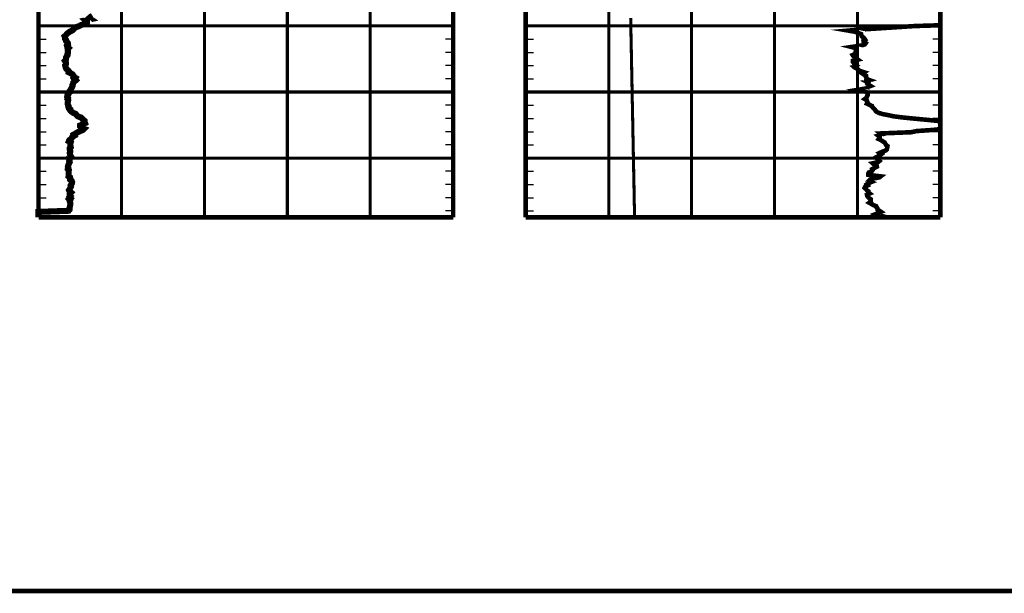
# Model space of a CAD drawing. Extents: x 0 to 10.2, y 0 to 7.6.
# Tile 2 of 8: x 1.9 to 5.2, y 0 to 1.9. Entities that reach past the tile are written whole.
import ezdxf

# ---------------------------------------------------------------- set-up
doc = ezdxf.new("R2010")
doc.units = 0
for name, pattern in [('Dash', [0.12, 0.08, -0.04]), ('Dot', [0.04, 0, -0.04]), ('Solid', [0])]:
    doc.linetypes.add(name, pattern=pattern)
doc.layers.get('0').update_dxf_attribs({"linetype": 'Solid'})

msp = doc.modelspace()

# ---------------------------------------------------------------- linework, layer by layer
at = {"color": 7, "linetype": 'Solid', "const_width": 0.015}
for points in [[(0, 0), (10.15, 0), (10.15, 7.625), (0, 7.625), (0, 0)], [(0, 0), (10.15, 0), (10.15, 7.625), (0, 7.625), (0, 0)], [(0, 0), (10.15, 0), (10.15, 7.625), (0, 7.625), (0, 0)], [(0, 0), (10.15, 0), (10.15, 7.625), (0, 7.625), (0, 0)], [(0, 0), (10.15, 0), (10.15, 7.625), (0, 7.625), (0, 0)], [(0, 0), (10.15, 0), (10.15, 7.625), (0, 7.625), (0, 0)], [(0, 0), (10.15, 0), (10.15, 7.625), (0, 7.625), (0, 0)], [(0, 0), (10.15, 0), (10.15, 7.625), (0, 7.625), (0, 0)], [(0, 0), (10.15, 0), (10.15, 7.625), (0, 7.625), (0, 0)], [(0, 0), (10.15, 0), (10.15, 7.625), (0, 7.625), (0, 0)], [(0, 0), (10.15, 0), (10.15, 7.625), (0, 7.625), (0, 0)], [(0, 0), (10.15, 0), (10.15, 7.625), (0, 7.625), (0, 0)], [(0, 0), (10.15, 0), (10.15, 7.625), (0, 7.625), (0, 0)], [(0, 0), (10.15, 0), (10.15, 7.625), (0, 7.625), (0, 0)], [(0, 0), (10.15, 0), (10.15, 7.625), (0, 7.625), (0, 0)], [(0, 0), (10.15, 0), (10.15, 7.625), (0, 7.625), (0, 0)], [(0, 0), (10.15, 0), (10.15, 7.625), (0, 7.625), (0, 0)], [(0, 0), (10.15, 0), (10.15, 7.625), (0, 7.625), (0, 0)], [(0, 0), (10.15, 0), (10.15, 7.625), (0, 7.625), (0, 0)], [(0, 0), (10.15, 0), (10.15, 7.625), (0, 7.625), (0, 0)], [(0, 0), (10.15, 0), (10.15, 7.625), (0, 7.625), (0, 0)], [(0, 0), (10.15, 0), (10.15, 7.625), (0, 7.625), (0, 0)], [(1.998, 5.75), (1.998, 1.2265)], [(3.358, 5.75), (3.358, 1.2265)], [(3.596, 5.75), (3.596, 1.2265)], [(3.596, 5.75), (3.596, 1.2265)], [(4.956, 5.75), (4.956, 1.2265)], [(4.956, 5.75), (4.956, 1.2265)], [(1.998, 1.2265), (3.358, 1.2265)], [(3.596, 1.2265), (4.956, 1.2265)], [(3.596, 1.2265), (4.956, 1.2265)]]:
    msp.add_lwpolyline(points, dxfattribs=at)
at = {"color": 8, "linetype": 'Dot', "const_width": 0.01}
for points in [[(2.27, 5.75), (2.27, 1.2265)], [(2.542, 5.75), (2.542, 1.2265)], [(2.814, 5.75), (2.814, 1.2265)], [(3.086, 5.75), (3.086, 1.2265)], [(3.868, 5.75), (3.868, 1.2265)], [(4.14, 5.75), (4.14, 1.2265)], [(4.412, 5.75), (4.412, 1.2265)], [(4.684, 5.75), (4.684, 1.2265)], [(1.998, 1.8552), (3.358, 1.8552)], [(3.358, 1.8552), (1.998, 1.8552)], [(3.596, 1.8552), (4.956, 1.8552)], [(4.956, 1.8552), (3.596, 1.8552)], [(3.596, 1.8552), (4.956, 1.8552)], [(4.956, 1.8552), (3.596, 1.8552)], [(1.998, 1.6383), (3.358, 1.6383)], [(3.358, 1.6383), (1.998, 1.6383)], [(3.596, 1.6383), (4.956, 1.6383)], [(4.956, 1.6383), (3.596, 1.6383)], [(3.596, 1.6383), (4.956, 1.6383)], [(4.956, 1.6383), (3.596, 1.6383)], [(1.998, 1.4213), (3.358, 1.4213)], [(3.358, 1.4213), (1.998, 1.4213)], [(3.596, 1.4213), (4.956, 1.4213)], [(4.956, 1.4213), (3.596, 1.4213)], [(3.596, 1.4213), (4.956, 1.4213)], [(4.956, 1.4213), (3.596, 1.4213)]]:
    msp.add_lwpolyline(points, dxfattribs=at)
at = {"color": 96, "linetype": 'Solid', "const_width": 0.02}
msp.add_lwpolyline([(2.1748, 1.8888), (2.1688, 1.885), (2.1645, 1.8813), (2.1699, 1.8775), (2.1525, 1.8737), (2.1568, 1.87), (2.1568, 1.8662), (2.1517, 1.8625), (2.1389, 1.8587), (2.1316, 1.8549), (2.1209, 1.8512), (2.1152, 1.8473), (2.112, 1.8436), (2.1082, 1.8399), (2.1005, 1.8362), (2.0948, 1.8323), (2.0908, 1.8286), (2.0878, 1.8248), (2.0834, 1.8211), (2.085, 1.8173), (2.0848, 1.8135), (2.0878, 1.8098), (2.0878, 1.8061), (2.0916, 1.8024), (2.0943, 1.7986), (2.0948, 1.7948), (2.091, 1.791), (2.0924, 1.7861), (2.0967, 1.7825), (2.0935, 1.7787), (2.0935, 1.7749), (2.0948, 1.7711), (2.0948, 1.7673), (2.0929, 1.7636), (2.0935, 1.7598), (2.091, 1.756), (2.0886, 1.7522), (2.0883, 1.7484), (2.0878, 1.7446), (2.0845, 1.7408), (2.0872, 1.737), (2.0883, 1.7332), (2.0878, 1.7295), (2.0853, 1.7257), (2.0864, 1.722), (2.0872, 1.7182), (2.0891, 1.7145), (2.0937, 1.7107), (2.0973, 1.7069), (2.0967, 1.7032), (2.1046, 1.6995), (2.1101, 1.6958), (2.1128, 1.692), (2.1122, 1.6882), (2.119, 1.6845), (2.1166, 1.6808), (2.1204, 1.677), (2.1163, 1.6732), (2.112, 1.6695), (2.1114, 1.6657), (2.1095, 1.662), (2.1098, 1.6582), (2.1082, 1.6545), (2.1057, 1.6507), (2.1033, 1.6456), (2.1005, 1.6419), (2.1005, 1.638), (2.0956, 1.6343), (2.0954, 1.6304), (2.0924, 1.6266), (2.0921, 1.6228), (2.0946, 1.619), (2.0929, 1.6152), (2.0954, 1.6113), (2.0948, 1.6075), (2.0935, 1.6037), (2.094, 1.6), (2.0943, 1.5962), (2.0967, 1.5924), (2.0962, 1.5887), (2.0973, 1.5849), (2.1024, 1.5812), (2.1024, 1.5774), (2.1063, 1.5736), (2.112, 1.5699), (2.1204, 1.566), (2.1228, 1.5623), (2.1264, 1.5585), (2.1373, 1.5547), (2.1416, 1.551), (2.1438, 1.5472), (2.1492, 1.5435), (2.1492, 1.5398), (2.1506, 1.5361), (2.1427, 1.5324), (2.1345, 1.5286), (2.1345, 1.5249), (2.1375, 1.5212), (2.1471, 1.5175), (2.1435, 1.5138), (2.1351, 1.51), (2.1267, 1.5063), (2.1199, 1.5023), (2.1139, 1.4989), (2.1158, 1.4951), (2.109, 1.4914), (2.1071, 1.4875), (2.1033, 1.4838), (2.0989, 1.48), (2.0973, 1.4762), (2.1035, 1.4724), (2.1024, 1.4685), (2.1024, 1.4647), (2.103, 1.4609), (2.1038, 1.4571), (2.1, 1.4533), (2.1, 1.4496), (2.1019, 1.4458), (2.1019, 1.442), (2.1005, 1.4382), (2.1011, 1.4344), (2.1019, 1.4306), (2.1044, 1.4268), (2.0995, 1.423), (2.1005, 1.4193), (2.1005, 1.4155), (2.0986, 1.4118), (2.1, 1.4081), (2.0981, 1.4043), (2.0967, 1.4005), (2.0954, 1.3967), (2.0943, 1.3929), (2.0959, 1.3891), (2.0943, 1.3852), (2.0973, 1.3815), (2.0967, 1.3777), (2.0967, 1.3739), (2.0967, 1.3701), (2.0967, 1.3663), (2.0965, 1.3614), (2.1016, 1.3581), (2.1019, 1.3542), (2.1019, 1.3505), (2.1068, 1.3466), (2.1082, 1.3428), (2.1076, 1.339), (2.1057, 1.3352), (2.1033, 1.3314), (2.1044, 1.3276), (2.1024, 1.3238), (2.1005, 1.3201), (2.0981, 1.3163), (2.1, 1.3125), (2.1044, 1.3088), (2.1005, 1.305), (2.1005, 1.3012), (2.103, 1.2974), (2.1, 1.2936), (2.103, 1.2899), (2.0986, 1.2861), (2.1019, 1.2823), (2.1005, 1.2785), (2.1019, 1.2748), (2.1024, 1.271), (2.1019, 1.2673), (2.1011, 1.2635), (2.1005, 1.2597), (2.1, 1.256), (2.0997, 1.2522), (2.0967, 1.2484), (1.998, 1.2447), (1.998, 1.241), (1.998, 1.2374), (1.998, 1.2337), (1.998, 1.2299), (1.998, 1.2266)], dxfattribs=at)
at = {"color": 132, "linetype": 'Dash', "const_width": 0.01}
msp.add_lwpolyline([(3.9401, 1.8813), (3.9402, 1.8775), (3.9402, 1.8737), (3.9403, 1.87), (3.9404, 1.8662), (3.9405, 1.8625), (3.9405, 1.8587), (3.9406, 1.8549), (3.9407, 1.8512), (3.9407, 1.8473), (3.9408, 1.8436), (3.9409, 1.8399), (3.941, 1.8362), (3.941, 1.8323), (3.9411, 1.8286), (3.9412, 1.8248), (3.9412, 1.8211), (3.9413, 1.8173), (3.9414, 1.8135), (3.9415, 1.8098), (3.9415, 1.8061), (3.9416, 1.8024), (3.9417, 1.7986), (3.9418, 1.7948), (3.9418, 1.791), (3.942, 1.7861), (3.942, 1.7825), (3.9421, 1.7787), (3.9422, 1.7749), (3.9422, 1.7711), (3.9423, 1.7673), (3.9424, 1.7636), (3.9424, 1.7598), (3.9425, 1.756), (3.9426, 1.7522), (3.9427, 1.7484), (3.9427, 1.7446), (3.9428, 1.7408), (3.9429, 1.737), (3.943, 1.7332), (3.943, 1.7295), (3.9431, 1.7257), (3.9432, 1.722), (3.9433, 1.7182), (3.9433, 1.7145), (3.9434, 1.7107), (3.9435, 1.7069), (3.9436, 1.7032), (3.9436, 1.6995), (3.9437, 1.6958), (3.9438, 1.692), (3.9439, 1.6882), (3.9439, 1.6845), (3.944, 1.6808), (3.9441, 1.677), (3.9442, 1.6732), (3.9442, 1.6695), (3.9443, 1.6657), (3.9444, 1.662), (3.9444, 1.6582), (3.9445, 1.6545), (3.9446, 1.6507), (3.9447, 1.6456), (3.9448, 1.6419), (3.9448, 1.638), (3.9449, 1.6343), (3.945, 1.6304), (3.9451, 1.6266), (3.9451, 1.6228), (3.9452, 1.619), (3.9453, 1.6152), (3.9454, 1.6113), (3.9454, 1.6075), (3.9455, 1.6037), (3.9456, 1.6), (3.9457, 1.5962), (3.9457, 1.5924), (3.9458, 1.5887), (3.9459, 1.5849), (3.946, 1.5812), (3.946, 1.5774), (3.9461, 1.5736), (3.9462, 1.5699), (3.9463, 1.566), (3.9463, 1.5623), (3.9464, 1.5585), (3.9465, 1.5547), (3.9466, 1.551), (3.9466, 1.5472), (3.9467, 1.5435), (3.9468, 1.5398), (3.9468, 1.5361), (3.9469, 1.5324), (3.947, 1.5286), (3.947, 1.5249), (3.9471, 1.5212), (3.9472, 1.5175), (3.9473, 1.5138), (3.9473, 1.51), (3.9474, 1.5063), (3.9475, 1.5023), (3.9476, 1.4989), (3.9476, 1.4951), (3.9477, 1.4914), (3.9478, 1.4875), (3.9479, 1.4838), (3.9479, 1.48), (3.948, 1.4762), (3.9481, 1.4724), (3.9482, 1.4685), (3.9482, 1.4647), (3.9483, 1.4609), (3.9484, 1.4571), (3.9485, 1.4533), (3.9485, 1.4496), (3.9486, 1.4458), (3.9487, 1.442), (3.9488, 1.4382), (3.9488, 1.4344), (3.9489, 1.4306), (3.949, 1.4268), (3.9491, 1.423), (3.9491, 1.4193), (3.9492, 1.4155), (3.9493, 1.4118), (3.9493, 1.4081), (3.9494, 1.4043), (3.9495, 1.4005), (3.9496, 1.3967), (3.9496, 1.3929), (3.9497, 1.3891), (3.9498, 1.3852), (3.9499, 1.3815), (3.9499, 1.3777), (3.95, 1.3739), (3.9501, 1.3701), (3.9502, 1.3663), (3.9503, 1.3614), (3.9503, 1.3581), (3.9504, 1.3542), (3.9505, 1.3505), (3.9506, 1.3466), (3.9506, 1.3428), (3.9507, 1.339), (3.9508, 1.3352), (3.9509, 1.3314), (3.9509, 1.3276), (3.951, 1.3238), (3.9511, 1.3201), (3.9512, 1.3163), (3.9512, 1.3125), (3.9513, 1.3088), (3.9514, 1.305), (3.9514, 1.3012), (3.9515, 1.2974), (3.9516, 1.2936), (3.9517, 1.2899), (3.9517, 1.2861), (3.9518, 1.2823), (3.9519, 1.2785), (3.9519, 1.2748), (3.952, 1.271), (3.9521, 1.2673), (3.9522, 1.2635), (3.9522, 1.2597), (3.9523, 1.256), (3.9524, 1.2522), (3.9525, 1.2484), (3.9525, 1.2447), (3.9526, 1.241), (3.9527, 1.2374), (3.9528, 1.2337), (3.9528, 1.2299), (3.9529, 1.2266)], dxfattribs=at)
at = {"color": 7, "linetype": 'Solid'}
for points in [[(1.998, 1.8552), (2.023, 1.8552)], [(3.358, 1.8552), (3.333, 1.8552)], [(3.596, 1.8552), (3.621, 1.8552)], [(3.596, 1.8552), (3.621, 1.8552)], [(4.956, 1.8552), (4.931, 1.8552)], [(4.956, 1.8552), (4.931, 1.8552)], [(1.998, 1.8118), (2.023, 1.8118)], [(3.358, 1.8118), (3.333, 1.8118)], [(3.596, 1.8118), (3.621, 1.8118)], [(3.596, 1.8118), (3.621, 1.8118)], [(4.956, 1.8118), (4.931, 1.8118)], [(4.956, 1.8118), (4.931, 1.8118)], [(1.998, 1.7684), (2.023, 1.7684)], [(3.358, 1.7684), (3.333, 1.7684)], [(3.596, 1.7684), (3.621, 1.7684)], [(3.596, 1.7684), (3.621, 1.7684)], [(4.956, 1.7684), (4.931, 1.7684)], [(4.956, 1.7684), (4.931, 1.7684)], [(1.998, 1.7251), (2.023, 1.7251)], [(3.358, 1.7251), (3.333, 1.7251)], [(3.596, 1.7251), (3.621, 1.7251)], [(3.596, 1.7251), (3.621, 1.7251)], [(4.956, 1.7251), (4.931, 1.7251)], [(4.956, 1.7251), (4.931, 1.7251)], [(1.998, 1.6817), (2.023, 1.6817)], [(3.358, 1.6817), (3.333, 1.6817)], [(3.596, 1.6817), (3.621, 1.6817)], [(3.596, 1.6817), (3.621, 1.6817)], [(4.956, 1.6817), (4.931, 1.6817)], [(4.956, 1.6817), (4.931, 1.6817)], [(1.998, 1.6383), (2.023, 1.6383)], [(3.358, 1.6383), (3.333, 1.6383)], [(3.596, 1.6383), (3.621, 1.6383)], [(3.596, 1.6383), (3.621, 1.6383)], [(4.956, 1.6383), (4.931, 1.6383)], [(4.956, 1.6383), (4.931, 1.6383)], [(1.998, 1.5949), (2.023, 1.5949)], [(3.358, 1.5949), (3.333, 1.5949)], [(3.596, 1.5949), (3.621, 1.5949)], [(3.596, 1.5949), (3.621, 1.5949)], [(4.956, 1.5949), (4.931, 1.5949)], [(4.956, 1.5949), (4.931, 1.5949)], [(1.998, 1.5515), (2.023, 1.5515)], [(3.358, 1.5515), (3.333, 1.5515)], [(3.596, 1.5515), (3.621, 1.5515)], [(3.596, 1.5515), (3.621, 1.5515)], [(4.956, 1.5515), (4.931, 1.5515)], [(4.956, 1.5515), (4.931, 1.5515)], [(1.998, 1.5081), (2.023, 1.5081)], [(3.358, 1.5081), (3.333, 1.5081)], [(3.596, 1.5081), (3.621, 1.5081)], [(3.596, 1.5081), (3.621, 1.5081)], [(4.956, 1.5081), (4.931, 1.5081)], [(4.956, 1.5081), (4.931, 1.5081)], [(1.998, 1.4647), (2.023, 1.4647)], [(3.358, 1.4647), (3.333, 1.4647)], [(3.596, 1.4647), (3.621, 1.4647)], [(3.596, 1.4647), (3.621, 1.4647)], [(4.956, 1.4647), (4.931, 1.4647)], [(4.956, 1.4647), (4.931, 1.4647)], [(1.998, 1.4213), (2.023, 1.4213)], [(3.358, 1.4213), (3.333, 1.4213)], [(3.596, 1.4213), (3.621, 1.4213)], [(3.596, 1.4213), (3.621, 1.4213)], [(4.956, 1.4213), (4.931, 1.4213)], [(4.956, 1.4213), (4.931, 1.4213)], [(1.998, 1.3779), (2.023, 1.3779)], [(3.358, 1.3779), (3.333, 1.3779)], [(3.596, 1.3779), (3.621, 1.3779)], [(3.596, 1.3779), (3.621, 1.3779)], [(4.956, 1.3779), (4.931, 1.3779)], [(4.956, 1.3779), (4.931, 1.3779)], [(1.998, 1.3346), (2.023, 1.3346)], [(3.358, 1.3346), (3.333, 1.3346)], [(3.596, 1.3346), (3.621, 1.3346)], [(3.596, 1.3346), (3.621, 1.3346)], [(4.956, 1.3346), (4.931, 1.3346)], [(4.956, 1.3346), (4.931, 1.3346)], [(1.998, 1.2912), (2.023, 1.2912)], [(3.358, 1.2912), (3.333, 1.2912)], [(3.596, 1.2912), (3.621, 1.2912)], [(3.596, 1.2912), (3.621, 1.2912)], [(4.956, 1.2912), (4.931, 1.2912)], [(4.956, 1.2912), (4.931, 1.2912)], [(1.998, 1.2478), (2.023, 1.2478)], [(3.358, 1.2478), (3.333, 1.2478)], [(3.596, 1.2478), (3.621, 1.2478)], [(3.596, 1.2478), (3.621, 1.2478)], [(4.956, 1.2478), (4.931, 1.2478)], [(4.956, 1.2478), (4.931, 1.2478)]]:
    msp.add_lwpolyline(points, dxfattribs=at)
at = {"color": 132, "linetype": 'Solid', "const_width": 0.015}
for points in [[(4.956, 1.8575), (4.8726, 1.8549), (4.8147, 1.8512), (4.7552, 1.8473), (4.6978, 1.8436), (4.6542, 1.8399), (4.6756, 1.8362), (4.6857, 1.8323), (4.6958, 1.8286), (4.6967, 1.8248), (4.698, 1.8211), (4.7033, 1.8173), (4.707, 1.8135), (4.7093, 1.8098), (4.7037, 1.8061), (4.7043, 1.8024), (4.7107, 1.7986), (4.708, 1.7948), (4.6968, 1.791), (4.6642, 1.7861), (4.6781, 1.7825), (4.6791, 1.7787), (4.6795, 1.7749), (4.6779, 1.7711), (4.6785, 1.7673), (4.6767, 1.7636), (4.6682, 1.7598), (4.6707, 1.756), (4.6749, 1.7522), (4.6804, 1.7484), (4.6855, 1.7446), (4.6694, 1.7408), (4.6693, 1.737), (4.6724, 1.7332), (4.6733, 1.7295), (4.679, 1.7257), (4.6713, 1.722), (4.6757, 1.7182), (4.6832, 1.7145), (4.6869, 1.7107), (4.6938, 1.7069), (4.7054, 1.7032), (4.6991, 1.6995), (4.7046, 1.6958), (4.7119, 1.692), (4.7114, 1.6882), (4.7137, 1.6845), (4.7132, 1.6808), (4.7243, 1.677), (4.712, 1.6732), (4.7191, 1.6695), (4.7167, 1.6657), (4.7206, 1.662), (4.7269, 1.6582), (4.7171, 1.6545), (4.7158, 1.6507), (4.6857, 1.6456), (4.7037, 1.6419), (4.7128, 1.638), (4.7167, 1.6343), (4.7176, 1.6304), (4.717, 1.6266), (4.7147, 1.6228), (4.7134, 1.619), (4.7081, 1.6152), (4.7147, 1.6113), (4.715, 1.6075), (4.7173, 1.6037), (4.7152, 1.6), (4.7232, 1.5962), (4.7316, 1.5924), (4.7329, 1.5887), (4.7364, 1.5849), (4.7407, 1.5812), (4.7428, 1.5774), (4.7462, 1.5736), (4.7536, 1.5699), (4.7655, 1.566), (4.7852, 1.5623), (4.8022, 1.5585), (4.8323, 1.5547), (4.8694, 1.551), (4.9096, 1.5472), (4.9459, 1.5435), (4.956, 1.5411)], [(4.956, 1.5167), (4.9312, 1.5138), (4.8771, 1.51), (4.8601, 1.5063), (4.7595, 1.5023), (4.7639, 1.4989), (4.7518, 1.4951), (4.7565, 1.4914), (4.7568, 1.4875), (4.7538, 1.4838), (4.7619, 1.48), (4.767, 1.4762), (4.7734, 1.4724), (4.7753, 1.4685), (4.7775, 1.4647), (4.7823, 1.4609), (4.7818, 1.4571), (4.781, 1.4533), (4.7801, 1.4496), (4.7757, 1.4458), (4.7644, 1.442), (4.7566, 1.4382), (4.7622, 1.4344), (4.7571, 1.4306), (4.7503, 1.4268), (4.7435, 1.423), (4.7501, 1.4193), (4.7519, 1.4155), (4.7558, 1.4118), (4.7513, 1.4081), (4.7339, 1.4043), (4.7382, 1.4005), (4.7466, 1.3967), (4.7474, 1.3929), (4.7397, 1.3891), (4.7319, 1.3852), (4.733, 1.3815), (4.7302, 1.3777), (4.7208, 1.3739), (4.719, 1.3701), (4.7194, 1.3663), (4.7599, 1.3614), (4.7556, 1.3581), (4.7355, 1.3542), (4.7257, 1.3505), (4.7215, 1.3466), (4.7294, 1.3428), (4.7201, 1.339), (4.7145, 1.3352), (4.7173, 1.3314), (4.7094, 1.3276), (4.7074, 1.3238), (4.7114, 1.3201), (4.7141, 1.3163), (4.7193, 1.3125), (4.7189, 1.3088), (4.7239, 1.305), (4.715, 1.3012), (4.7157, 1.2974), (4.7182, 1.2936), (4.7222, 1.2899), (4.7275, 1.2861), (4.7273, 1.2823), (4.7278, 1.2785), (4.7226, 1.2748), (4.7294, 1.271), (4.7354, 1.2673), (4.7451, 1.2635), (4.7464, 1.2597), (4.7496, 1.256), (4.7497, 1.2522), (4.7557, 1.2484), (4.7612, 1.2447), (4.7529, 1.241), (4.7433, 1.2374), (4.7518, 1.2337), (4.768, 1.2299), (4.6904, 1.2266)]]:
    msp.add_lwpolyline(points, dxfattribs=at)

doc.saveas('drawing.dxf')
